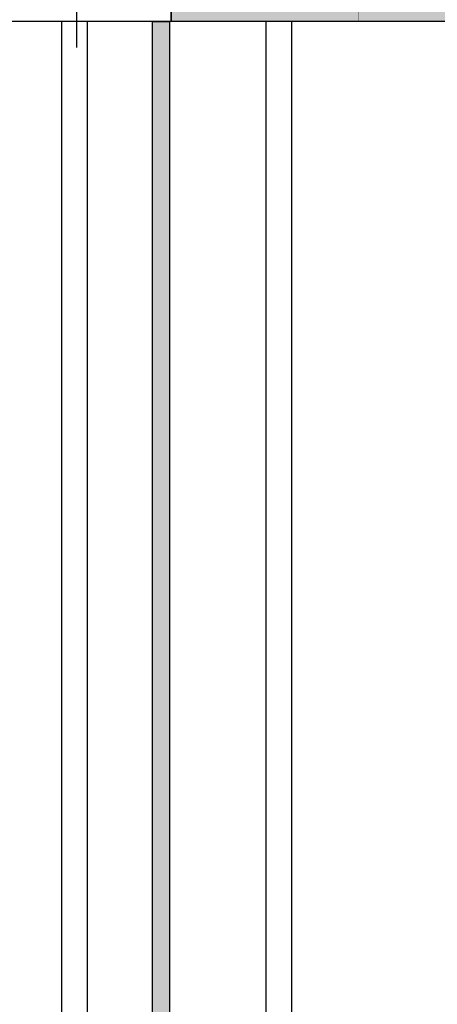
# Model space of a CAD drawing. Header units: millimetres. Extents: x 261 to 80476, y 988 to 41725.
# Tile 12 of 14: x 71487 to 73939, y 33048 to 38827. Entities that reach past the tile are written whole.
import ezdxf

# ---------------------------------------------------------------- set-up
doc = ezdxf.new("R2010")
doc.units = ezdxf.units.MM
doc.linetypes.add('ACAD_ISO02W100', pattern=[15, 12, -3])
doc.layers.add('balken', color=1, linetype='ACAD_ISO02W100')
doc.layers.add('P', color=7, linetype='Continuous')

msp = doc.modelspace()

# ---------------------------------------------------------------- hatches: boundary and pattern name
msp.add_hatch(color=256).paths.add_polyline_path([(72377.1, 38926.1), (78372, 38926.1), (78372, 38815.8), (72377.1, 38815.8)])
h = msp.add_hatch(color=256)
h.paths.add_polyline_path([(72366.4, 32631.8), (72266.6, 32631.8), (72266.6, 38815.8), (72366.4, 38815.8)])
h.paths.add_polyline_path([(75498.3, 31626.7), (72366.4, 31626.7), (72366.4, 31726.5), (75498.3, 31726.5)])
h.paths.add_polyline_path([(72366.4, 26943.4), (72266.6, 26943.4), (72266.6, 31726.5), (72366.4, 31726.5)])
h.paths.add_polyline_path([(76403.5, 31726.5), (78368.6, 31726.5), (78368.6, 31626.7), (76403.5, 31626.7)])
h.paths.add_polyline_path([(72366.4, 24555.4), (78368.6, 24555.4), (78368.6, 24455.6), (72362.8, 24455.6)])
h.paths.add_polyline_path([(72366.4, 19362.3), (72266.6, 19362.3), (72266.6, 24544.7), (72366.4, 24544.7)])

# ---------------------------------------------------------------- linework, layer by layer
for points in [[(72377.1, 38926.1), (78372, 38926.1), (78372, 38815.8), (72377.1, 38815.8)], [(72366.4, 32631.8), (72266.6, 32631.8), (72266.6, 38815.8), (72366.4, 38815.8)]]:
    msp.add_lwpolyline(points, close=True)
at = {"layer": 'balken', "ltscale": 0.25}
for p, q in [((71732.4, 38815.8), (71732.4, 21904.4)), ((71882.4, 38815.8), (71882.4, 21904.4)), ((72932.4, 38815.8), (72932.4, 24555.4)), ((73082.4, 38815.8), (73082.4, 24555.4))]:
    msp.add_line(p, q, dxfattribs=at)
at = {"layer": 'P', "const_width": 2.22}
for points in [[(73475, 39232.7), (73475, 38815.8)], [(72259.5, 38819.2), (72366.4, 38819.2)]]:
    msp.add_lwpolyline(points, dxfattribs=at)
at = {"layer": 'P'}
for points in [[(71275.7, 39136.5), (72377.1, 39136.5), (72377.1, 38815.8), (71275.7, 38815.8), (71275.7, 39136.5)], [(71821.1, 39065.2), (71821.1, 38662.4)], [(3947.8, 38926.1), (78372, 38926.1), (78372, 38815.8), (3947.8, 38815.8), (3947.8, 38926.1)], [(71275.7, 38908.4), (72377.1, 38908.4), (72377.1, 38815.8), (71275.7, 38815.8), (71275.7, 38908.4)]]:
    msp.add_lwpolyline(points, dxfattribs=at)

doc.saveas('drawing.dxf')
